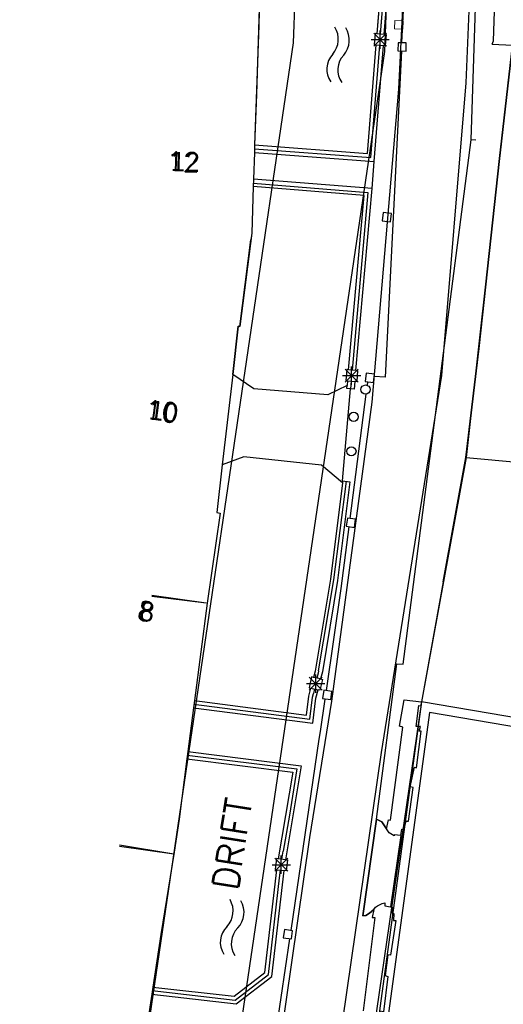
# Model space of a CAD drawing. Header units: millimetres. Extents: x 135944 to 142000, y 454200 to 456692.
# Tile 99 of 185: x 136909 to 136936, y 456273 to 456326. Entities that reach past the tile are written whole.
import ezdxf
from ezdxf.enums import TextEntityAlignment as Align

# ---------------------------------------------------------------- set-up
doc = ezdxf.new("R2010")
doc.units = ezdxf.units.MM
for name, color, linetype in [('TotaalGBKN2013_Bistad', 251, 'Continuous'), ('TotaalGBKN2013X$0$Contouren', 251, 'Continuous'), ('TotaalGBKN2013X$0$GBKN binnenstad 2009$0$OBJECTEN_', 251, 'Continuous'), ('TotaalGBKN2013X$0$GBKN binnenstad 2009$0$OBJECTEN__', 251, 'Continuous'), ('TotaalGBKN2013X$0$GBKN binnenstad 2009$0$OBJECTEN___', 251, 'Continuous'), ('TotaalGBKN2013X$0$GBKN binnenstad 2009$0$SEMANT_ SYMB_', 251, 'Continuous')]:
    doc.layers.add(name, color=color, linetype=linetype)
doc.layers.add('TotaalGBKN2013X$0$PSVPORTS', color=251, linetype='Continuous', plot=False)
doc.styles.add('TotaalGBKN2013X$0$GBKN binnenstad 2009$0$Standard', font='txt')
doc.styles.add('TotaalGBKN2013X$0$GBKN binnenstad 2009$0$TXT', font='txt.shx')

# ---------------------------------------------------------------- blocks, each defined once
blk = doc.blocks.new('TotaalGBKN2013X$0$GBKN binnenstad 2009$0$W')
at = {"layer": 'TotaalGBKN2013X$0$GBKN binnenstad 2009$0$OBJECTEN__', "linetype": 'Continuous', "lineweight": 0}
blk.add_lwpolyline([(-0.225, 0.225), (-0.225, -0.225), (0.225, -0.225), (0.225, 0.225), (-0.225, 0.225)], dxfattribs=at)
blk = doc.blocks.new('TotaalGBKN2013X$0$GBKN binnenstad 2009$0$DEC100')
at = {"layer": 'TotaalGBKN2013X$0$GBKN binnenstad 2009$0$OBJECTEN_', "linetype": 'Continuous', "lineweight": 0}
for p, q in [((-0.5, 0), (0.5, 0)), ((-0.354, -0.354), (0.354, 0.354)), ((0.354, -0.354), (-0.354, 0.354)), ((0, -0.5), (0, 0.5))]:
    blk.add_line(p, q, dxfattribs=at)
blk = doc.blocks.new('TotaalGBKN2013X$0$GBKN binnenstad 2009$0$DEC116')
at = {"layer": 'TotaalGBKN2013X$0$GBKN binnenstad 2009$0$SEMANT_ SYMB_', "color": 7, "linetype": 'Continuous', "lineweight": 0}
for centre, radius, start, end in [((-0.755, -0.678), 1.24, 53.1222, 126.8762), ((0.735, 1.221), 1.174, 230.5397, 310.3722), ((-0.752, -1.278), 1.24, 53.1222, 126.8762), ((0.738, 0.62), 1.174, 230.5397, 310.3722)]:
    blk.add_arc(centre, radius, start, end, dxfattribs=at)
blk = doc.blocks.new('TotaalGBKN2013X$0$GBKN binnenstad 2009$0$Q')
at = {"layer": 'TotaalGBKN2013X$0$GBKN binnenstad 2009$0$OBJECTEN___', "linetype": 'Continuous', "lineweight": 0}
blk.add_circle((0, 0), 0.25, dxfattribs=at)

msp = doc.modelspace()

# ---------------------------------------------------------------- linework, layer by layer
at = {"layer": 'TotaalGBKN2013_Bistad'}
for p, q in [((136933.801, 456319.791), (136934.924, 456354.093)), ((136933.801, 456319.791), (136934.924, 456354.093)), ((136930.023, 456325.106), (136931.171, 456348.101)), ((136930.023, 456325.106), (136931.171, 456348.101)), ((136922.307, 456329.294), (136922.069, 456322.271)), ((136922.307, 456329.294), (136922.069, 456322.271)), ((136922.307, 456329.294), (136922.197, 456326.041)), ((136928.856, 456325.572), (136929.163, 456329.433)), ((136928.856, 456325.572), (136929.163, 456329.433)), ((136929.056, 456325.554), (136929.375, 456329.631)), ((136929.056, 456325.554), (136929.375, 456329.631)), ((136929.056, 456325.554), (136929.375, 456329.631)), ((136928.947, 456329.235), (136928.657, 456325.59)), ((136928.947, 456329.235), (136928.657, 456325.59)), ((136922.197, 456326.041), (136921.976, 456319.516)), ((136928.479, 456324.917), (136929.187, 456325.625)), ((136929.187, 456324.917), (136928.479, 456325.625)), ((136928.479, 456324.917), (136929.187, 456325.625)), ((136929.187, 456324.917), (136928.479, 456325.625)), ((136928.562, 456325.598), (136928.508, 456324.999)), ((136928.562, 456325.598), (136928.508, 456324.999)), ((136928.657, 456325.59), (136928.562, 456325.598)), ((136928.657, 456325.59), (136928.562, 456325.598)), ((136929.056, 456325.554), (136928.657, 456325.59)), ((136929.056, 456325.554), (136928.657, 456325.59)), ((136929.056, 456325.554), (136928.657, 456325.59)), ((136928.833, 456324.771), (136928.833, 456325.771)), ((136928.833, 456324.771), (136928.833, 456325.771)), ((136929.056, 456325.554), (136929.159, 456325.545)), ((136929.056, 456325.554), (136929.159, 456325.545)), ((136929.159, 456325.545), (136929.106, 456324.947)), ((136929.159, 456325.545), (136929.106, 456324.947)), ((136928.136, 456319.043), (136928.609, 456324.99)), ((136928.136, 456319.043), (136928.609, 456324.99)), ((136928.32, 456318.829), (136928.809, 456324.973)), ((136928.32, 456318.829), (136928.809, 456324.973)), ((136928.333, 456325.271), (136929.333, 456325.271)), ((136928.333, 456325.271), (136929.333, 456325.271)), ((136928.503, 456318.614), (136929.008, 456324.956)), ((136928.503, 456318.614), (136929.008, 456324.956)), ((136928.503, 456318.614), (136929.008, 456324.956)), ((136928.508, 456324.999), (136928.609, 456324.99)), ((136928.508, 456324.999), (136928.609, 456324.99)), ((136928.609, 456324.99), (136929.008, 456324.956)), ((136928.609, 456324.99), (136929.008, 456324.956)), ((136928.609, 456324.99), (136929.008, 456324.956)), ((136929.106, 456324.947), (136929.008, 456324.956)), ((136929.106, 456324.947), (136929.008, 456324.956)), ((136929.812, 456325.101), (136929.798, 456324.651)), ((136929.812, 456325.101), (136929.798, 456324.651)), ((136930.262, 456325.087), (136929.812, 456325.101)), ((136930.262, 456325.087), (136929.812, 456325.101)), ((136930.248, 456324.637), (136930.262, 456325.087)), ((136930.248, 456324.637), (136930.262, 456325.087)), ((136934.951, 456325.021), (136936.062, 456324.97)), ((136936.065, 456324.997), (136935.346, 456318.768)), ((136936.065, 456324.997), (136935.346, 456318.768)), ((136929.999, 456324.632), (136929.111, 456306.821)), ((136929.999, 456324.632), (136929.111, 456306.821)), ((136929.798, 456324.651), (136930.248, 456324.637)), ((136929.798, 456324.651), (136930.248, 456324.637)), ((136922.069, 456322.271), (136921.976, 456319.516)), ((136922.069, 456322.271), (136921.976, 456319.516)), ((136930.091, 456291.151), (136933.801, 456319.791)), ((136930.091, 456291.151), (136933.801, 456319.791)), ((136934.051, 456319.783), (136933.801, 456319.791)), ((136934.051, 456319.783), (136933.801, 456319.791)), ((136921.963, 456319.109), (136921.915, 456317.65)), ((136921.963, 456319.109), (136921.915, 456317.65)), ((136921.963, 456319.109), (136921.915, 456317.65)), ((136921.976, 456319.516), (136921.963, 456319.109)), ((136921.976, 456319.516), (136921.963, 456319.109)), ((136921.976, 456319.516), (136921.963, 456319.109)), ((136921.963, 456319.109), (136928.503, 456318.614)), ((136921.963, 456319.109), (136928.503, 456318.614)), ((136921.963, 456319.109), (136928.503, 456318.614)), ((136921.969, 456319.302), (136928.32, 456318.829)), ((136921.969, 456319.302), (136928.32, 456318.829)), ((136921.976, 456319.516), (136928.136, 456319.043)), ((136921.976, 456319.516), (136928.136, 456319.043)), ((136928.387, 456317.127), (136928.503, 456318.614)), ((136928.387, 456317.127), (136928.503, 456318.614)), ((136928.387, 456317.127), (136928.503, 456318.614)), ((136935.346, 456318.768), (136934.216, 456308.395)), ((136935.346, 456318.768), (136934.216, 456308.395)), ((136921.9, 456317.425), (136928.156, 456316.924)), ((136921.9, 456317.425), (136928.156, 456316.924)), ((136921.9, 456317.425), (136928.156, 456316.924)), ((136921.915, 456317.65), (136921.902, 456317.25)), ((136921.915, 456317.65), (136921.902, 456317.25)), ((136921.915, 456317.65), (136921.902, 456317.25)), ((136928.387, 456317.127), (136921.915, 456317.65)), ((136928.387, 456317.127), (136921.915, 456317.65)), ((136928.387, 456317.127), (136921.915, 456317.65)), ((136921.902, 456317.25), (136921.817, 456314.688)), ((136921.902, 456317.25), (136921.817, 456314.688)), ((136927.96, 456316.76), (136921.902, 456317.25)), ((136927.96, 456316.76), (136921.902, 456317.25)), ((136928.156, 456316.924), (136927.3, 456307.212)), ((136928.156, 456316.924), (136927.3, 456307.212)), ((136928.156, 456316.924), (136927.3, 456307.212)), ((136927.502, 456307.194), (136928.387, 456317.127)), ((136927.502, 456307.194), (136928.387, 456317.127)), ((136927.502, 456307.194), (136928.387, 456317.127)), ((136927.102, 456307.229), (136927.96, 456316.76)), ((136927.102, 456307.229), (136927.96, 456316.76)), ((136929.004, 456315.818), (136928.949, 456315.371)), ((136929.004, 456315.818), (136928.949, 456315.371)), ((136929.451, 456315.763), (136929.004, 456315.818)), ((136929.451, 456315.763), (136929.004, 456315.818)), ((136928.949, 456315.371), (136929.396, 456315.316)), ((136928.949, 456315.371), (136929.396, 456315.316)), ((136929.396, 456315.316), (136929.451, 456315.763)), ((136929.396, 456315.316), (136929.451, 456315.763)), ((136921.817, 456314.688), (136921.162, 456309.601)), ((136921.817, 456314.688), (136921.162, 456309.601)), ((136921.08, 456309.613), (136920.778, 456306.98)), ((136921.08, 456309.613), (136920.778, 456306.98)), ((136921.162, 456309.601), (136921.08, 456309.613)), ((136921.162, 456309.601), (136921.08, 456309.613)), ((136934.216, 456308.395), (136933.516, 456302.44)), ((136934.216, 456308.395), (136933.516, 456302.44)), ((136926.922, 456306.558), (136927.63, 456307.266)), ((136927.63, 456306.558), (136926.922, 456307.266)), ((136926.922, 456306.558), (136927.63, 456307.266)), ((136927.63, 456306.558), (136926.922, 456307.266)), ((136927.004, 456307.237), (136926.954, 456306.64)), ((136927.004, 456307.237), (136926.954, 456306.64)), ((136927.102, 456307.229), (136927.004, 456307.237)), ((136927.102, 456307.229), (136927.004, 456307.237)), ((136927.502, 456307.194), (136927.102, 456307.229)), ((136927.502, 456307.194), (136927.102, 456307.229)), ((136927.502, 456307.194), (136927.102, 456307.229)), ((136927.276, 456306.412), (136927.276, 456307.412)), ((136927.276, 456306.412), (136927.276, 456307.412)), ((136927.502, 456307.194), (136927.601, 456307.186)), ((136927.502, 456307.194), (136927.601, 456307.186)), ((136920.778, 456306.98), (136920.21, 456302.038)), ((136920.778, 456306.98), (136920.21, 456302.038)), ((136920.778, 456306.98), (136920.21, 456302.038)), ((136921.939, 456306.186), (136920.778, 456306.98)), ((136921.939, 456306.186), (136920.778, 456306.98)), ((136926.776, 456306.912), (136927.776, 456306.912)), ((136926.776, 456306.912), (136927.776, 456306.912)), ((136927.601, 456307.186), (136927.55, 456306.588)), ((136927.601, 456307.186), (136927.55, 456306.588)), ((136928.074, 456307.04), (136928.019, 456306.593)), ((136928.074, 456307.04), (136928.019, 456306.593)), ((136928.521, 456306.985), (136928.074, 456307.04)), ((136928.521, 456306.985), (136928.074, 456307.04)), ((136928.466, 456306.538), (136928.521, 456306.985)), ((136928.466, 456306.538), (136928.521, 456306.985)), ((136929.111, 456306.821), (136928.502, 456306.871)), ((136929.111, 456306.821), (136928.502, 456306.871)), ((136925.974, 456305.867), (136921.939, 456306.186)), ((136925.974, 456305.867), (136921.939, 456306.186)), ((136927.024, 456306.365), (136925.974, 456305.867)), ((136927.024, 456306.365), (136925.974, 456305.867)), ((136926.783, 456301.171), (136927.221, 456306.186)), ((136926.783, 456301.171), (136927.221, 456306.186)), ((136926.783, 456301.171), (136927.221, 456306.186)), ((136926.954, 456306.64), (136927.047, 456306.632)), ((136926.954, 456306.64), (136927.047, 456306.632)), ((136927.01, 456306.205), (136927.024, 456306.365)), ((136927.01, 456306.205), (136927.024, 456306.365)), ((136927.221, 456306.186), (136927.01, 456306.205)), ((136927.221, 456306.186), (136927.01, 456306.205)), ((136927.047, 456306.632), (136927.024, 456306.365)), ((136927.047, 456306.632), (136927.024, 456306.365)), ((136927.047, 456306.632), (136927.024, 456306.365)), ((136927.047, 456306.632), (136927.447, 456306.597)), ((136927.047, 456306.632), (136927.447, 456306.597)), ((136927.047, 456306.632), (136927.447, 456306.597)), ((136927.247, 456306.614), (136927.21, 456306.187)), ((136927.247, 456306.614), (136927.21, 456306.187)), ((136927.247, 456306.614), (136927.21, 456306.187)), ((136927.409, 456306.169), (136927.221, 456306.186)), ((136927.409, 456306.169), (136927.221, 456306.186)), ((136927.447, 456306.597), (136927.409, 456306.169)), ((136927.447, 456306.597), (136927.409, 456306.169)), ((136927.55, 456306.588), (136927.447, 456306.597)), ((136927.55, 456306.588), (136927.447, 456306.597)), ((136928.019, 456306.593), (136928.466, 456306.538)), ((136928.019, 456306.593), (136928.466, 456306.538)), ((136928.135, 456306.37), (136928.161, 456306.571)), ((136928.135, 456306.37), (136928.161, 456306.571)), ((136927.202, 456299.111), (136928.074, 456305.896)), ((136927.202, 456299.111), (136928.074, 456305.896)), ((136921.386, 456302.476), (136920.21, 456302.038)), ((136921.386, 456302.476), (136920.21, 456302.038)), ((136925.63, 456302.016), (136921.386, 456302.476)), ((136925.63, 456302.016), (136921.386, 456302.476)), ((136932.279, 456295.636), (136933.516, 456302.44)), ((136932.279, 456295.636), (136933.516, 456302.44)), ((136933.525, 456302.439), (136936.516, 456302.171)), ((136933.525, 456302.439), (136936.516, 456302.171)), ((136920.21, 456302.038), (136919.914, 456299.436)), ((136920.21, 456302.038), (136919.914, 456299.436)), ((136926.772, 456301.054), (136925.63, 456302.016)), ((136926.772, 456301.054), (136925.63, 456302.016)), ((136926.772, 456301.054), (136926.111, 456295.783)), ((136926.772, 456301.054), (136926.111, 456295.783)), ((136926.309, 456295.754), (136926.985, 456301.148)), ((136926.309, 456295.754), (136926.985, 456301.148)), ((136927.182, 456301.108), (136926.507, 456295.725)), ((136927.182, 456301.108), (136926.507, 456295.725)), ((136926.783, 456301.171), (136926.772, 456301.054)), ((136926.783, 456301.171), (136926.772, 456301.054)), ((136926.783, 456301.171), (136926.772, 456301.054)), ((136926.783, 456301.171), (136927.182, 456301.108)), ((136926.783, 456301.171), (136927.182, 456301.108)), ((136920.089, 456299.39), (136919.384, 456294.479)), ((136920.089, 456299.39), (136919.384, 456294.479)), ((136919.914, 456299.436), (136920.089, 456299.39)), ((136919.914, 456299.436), (136920.089, 456299.39)), ((136927.04, 456299.129), (136926.977, 456298.684)), ((136927.04, 456299.129), (136926.977, 456298.684)), ((136927.485, 456299.066), (136927.04, 456299.129)), ((136927.485, 456299.066), (136927.04, 456299.129)), ((136926.703, 456295.283), (136927.142, 456298.652)), ((136926.703, 456295.283), (136927.142, 456298.652)), ((136926.977, 456298.684), (136927.422, 456298.621)), ((136926.977, 456298.684), (136927.422, 456298.621)), ((136927.422, 456298.621), (136927.485, 456299.066)), ((136927.422, 456298.621), (136927.485, 456299.066)), ((136926.111, 456295.783), (136925.276, 456290.761)), ((136926.111, 456295.783), (136925.276, 456290.761)), ((136925.471, 456290.774), (136926.309, 456295.754)), ((136925.471, 456290.774), (136926.309, 456295.754)), ((136926.507, 456295.725), (136925.677, 456290.734)), ((136926.507, 456295.725), (136925.677, 456290.734)), ((136932.279, 456295.636), (136931.095, 456289.085)), ((136932.279, 456295.636), (136931.095, 456289.085)), ((136932.279, 456295.636), (136931.095, 456289.085)), ((136919.334, 456294.478), (136916.356, 456294.837)), ((136919.334, 456294.478), (136916.356, 456294.837)), ((136919.334, 456294.479), (136916.363, 456294.893)), ((136925.896, 456289.704), (136926.703, 456295.283)), ((136925.896, 456289.704), (136926.703, 456295.283)), ((136919.384, 456294.479), (136918.69, 456289.156)), ((136919.384, 456294.479), (136918.69, 456289.156)), ((136919.384, 456294.479), (136918.69, 456289.156)), ((136928.641, 456282.673), (136929.741, 456291.161)), ((136928.641, 456282.673), (136929.741, 456291.161)), ((136929.741, 456291.161), (136930.091, 456291.151)), ((136929.741, 456291.161), (136930.091, 456291.151)), ((136925.276, 456290.761), (136925.192, 456290.422)), ((136925.276, 456290.761), (136925.192, 456290.422)), ((136925.317, 456289.586), (136925.317, 456290.586)), ((136925.317, 456289.586), (136925.317, 456290.586)), ((136925.443, 456290.651), (136925.38, 456290.38)), ((136925.443, 456290.651), (136925.38, 456290.38)), ((136925.443, 456290.651), (136925.38, 456290.38)), ((136925.471, 456290.774), (136925.443, 456290.651)), ((136925.471, 456290.774), (136925.443, 456290.651)), ((136925.471, 456290.774), (136925.443, 456290.651)), ((136925.677, 456290.734), (136925.581, 456290.335)), ((136925.677, 456290.734), (136925.581, 456290.335)), ((136924.817, 456290.086), (136925.817, 456290.086)), ((136924.817, 456290.086), (136925.817, 456290.086)), ((136925.091, 456290.445), (136924.961, 456289.86)), ((136925.091, 456290.445), (136924.961, 456289.86)), ((136924.963, 456289.732), (136925.671, 456290.44)), ((136925.671, 456289.732), (136924.963, 456290.44)), ((136924.963, 456289.732), (136925.671, 456290.44)), ((136925.671, 456289.732), (136924.963, 456290.44)), ((136925.192, 456290.422), (136925.091, 456290.445)), ((136925.192, 456290.422), (136925.091, 456290.445)), ((136925.581, 456290.335), (136925.192, 456290.422)), ((136925.581, 456290.335), (136925.192, 456290.422)), ((136925.581, 456290.335), (136925.192, 456290.422)), ((136925.676, 456290.314), (136925.545, 456289.728)), ((136925.676, 456290.314), (136925.545, 456289.728)), ((136925.581, 456290.335), (136925.676, 456290.314)), ((136925.581, 456290.335), (136925.676, 456290.314)), ((136924.937, 456289.392), (136925.048, 456289.84)), ((136924.937, 456289.392), (136925.048, 456289.84)), ((136924.961, 456289.86), (136925.048, 456289.84)), ((136924.961, 456289.86), (136925.048, 456289.84)), ((136925.048, 456289.84), (136925.439, 456289.752)), ((136925.048, 456289.84), (136925.439, 456289.752)), ((136925.048, 456289.84), (136925.439, 456289.752)), ((136925.142, 456289.344), (136925.187, 456289.54)), ((136925.142, 456289.344), (136925.187, 456289.54)), ((136925.142, 456289.344), (136925.187, 456289.54)), ((136925.246, 456289.796), (136925.187, 456289.54)), ((136925.246, 456289.796), (136925.187, 456289.54)), ((136925.246, 456289.796), (136925.187, 456289.54)), ((136925.327, 456289.289), (136925.439, 456289.752)), ((136925.327, 456289.289), (136925.439, 456289.752)), ((136925.545, 456289.728), (136925.439, 456289.752)), ((136925.545, 456289.728), (136925.439, 456289.752)), ((136925.75, 456289.723), (136925.687, 456289.278)), ((136925.75, 456289.723), (136925.687, 456289.278)), ((136926.195, 456289.66), (136925.75, 456289.723)), ((136926.195, 456289.66), (136925.75, 456289.723)), ((136926.132, 456289.215), (136926.195, 456289.66)), ((136926.132, 456289.215), (136926.195, 456289.66)), ((136918.69, 456289.156), (136918.638, 456288.759)), ((136918.69, 456289.156), (136918.638, 456288.759)), ((136918.69, 456289.156), (136918.638, 456288.759)), ((136918.654, 456288.959), (136924.984, 456288.141)), ((136918.654, 456288.959), (136924.984, 456288.141)), ((136918.69, 456289.156), (136924.804, 456288.365)), ((136918.69, 456289.156), (136924.804, 456288.365)), ((136924.804, 456288.365), (136924.937, 456289.392)), ((136924.804, 456288.365), (136924.937, 456289.392)), ((136924.984, 456288.141), (136925.142, 456289.344)), ((136924.984, 456288.141), (136925.142, 456289.344)), ((136925.149, 456287.917), (136925.327, 456289.289)), ((136925.149, 456287.917), (136925.327, 456289.289)), ((136925.571, 456287.474), (136925.829, 456289.238)), ((136925.571, 456287.474), (136925.829, 456289.238)), ((136925.687, 456289.278), (136926.132, 456289.215)), ((136925.687, 456289.278), (136926.132, 456289.215)), ((136929.892, 456287.759), (136930.144, 456289.198)), ((136929.892, 456287.759), (136930.144, 456289.198)), ((136930.144, 456289.198), (136931.095, 456289.085)), ((136930.144, 456289.198), (136931.095, 456289.085)), ((136931.079, 456288.86), (136931.095, 456289.085)), ((136931.079, 456288.86), (136931.095, 456289.085)), ((136918.638, 456288.759), (136918.328, 456286.377)), ((136918.638, 456288.759), (136918.328, 456286.377)), ((136918.638, 456288.759), (136918.328, 456286.377)), ((136918.638, 456288.759), (136925.149, 456287.917)), ((136918.638, 456288.759), (136925.149, 456287.917)), ((136930.792, 456287.743), (136930.937, 456288.893)), ((136930.792, 456287.743), (136930.937, 456288.893)), ((136930.937, 456288.893), (136931.079, 456288.86)), ((136930.937, 456288.893), (136931.079, 456288.86)), ((136925.509, 456287.049), (136925.571, 456287.474)), ((136925.509, 456287.049), (136925.571, 456287.474)), ((136929.403, 456282.616), (136930.077, 456287.708)), ((136929.403, 456282.616), (136930.077, 456287.708)), ((136930.077, 456287.708), (136929.892, 456287.759)), ((136930.077, 456287.708), (136929.892, 456287.759)), ((136931.032, 456287.742), (136930.792, 456287.743)), ((136931.032, 456287.742), (136930.792, 456287.743)), ((136930.821, 456285.482), (136931.08, 456287.486)), ((136930.821, 456285.482), (136931.08, 456287.486)), ((136930.96, 456287.492), (136931.032, 456287.742)), ((136930.96, 456287.492), (136931.032, 456287.742)), ((136931.08, 456287.486), (136930.96, 456287.492)), ((136931.08, 456287.486), (136930.96, 456287.492)), ((136923.967, 456276.6), (136925.509, 456287.049)), ((136923.967, 456276.6), (136925.509, 456287.049)), ((136918.328, 456286.377), (136918.276, 456285.98)), ((136918.328, 456286.377), (136918.276, 456285.98)), ((136918.328, 456286.377), (136918.276, 456285.98)), ((136918.328, 456286.377), (136924.517, 456285.596)), ((136918.328, 456286.377), (136924.517, 456285.596)), ((136918.276, 456285.98), (136917.846, 456282.681)), ((136918.276, 456285.98), (136917.846, 456282.681)), ((136918.276, 456285.98), (136924.055, 456285.251)), ((136918.276, 456285.98), (136924.055, 456285.251)), ((136918.296, 456286.179), (136924.286, 456285.423)), ((136918.296, 456286.179), (136924.286, 456285.423)), ((136924.055, 456285.251), (136923.257, 456280.512)), ((136924.055, 456285.251), (136923.257, 456280.512)), ((136924.517, 456285.596), (136923.654, 456280.462)), ((136924.517, 456285.596), (136923.654, 456280.462)), ((136924.286, 456285.423), (136923.871, 456282.901)), ((136924.286, 456285.423), (136923.871, 456282.901)), ((136930.472, 456284.45), (136930.702, 456285.523)), ((136930.472, 456284.45), (136930.702, 456285.523)), ((136930.702, 456285.523), (136930.821, 456285.482)), ((136930.702, 456285.523), (136930.821, 456285.482)), ((136930.377, 456282.56), (136930.641, 456284.403)), ((136930.377, 456282.56), (136930.641, 456284.403)), ((136930.641, 456284.403), (136930.472, 456284.45)), ((136930.641, 456284.403), (136930.472, 456284.45)), ((136917.846, 456282.681), (136917.576, 456280.871)), ((136917.846, 456282.681), (136917.576, 456280.871)), ((136923.871, 456282.901), (136923.531, 456280.924)), ((136923.871, 456282.901), (136923.531, 456280.924)), ((136928.641, 456282.673), (136927.879, 456277.39)), ((136928.641, 456282.673), (136927.879, 456277.39)), ((136928.924, 456282.526), (136928.641, 456282.673)), ((136928.924, 456282.526), (136928.641, 456282.673)), ((136929.172, 456282.143), (136928.924, 456282.526)), ((136929.172, 456282.143), (136928.924, 456282.526)), ((136929.172, 456282.143), (136929.288, 456282.647)), ((136929.172, 456282.143), (136929.288, 456282.647)), ((136929.288, 456282.647), (136929.403, 456282.616)), ((136929.288, 456282.647), (136929.403, 456282.616)), ((136930.151, 456282.122), (136930.258, 456282.571)), ((136930.151, 456282.122), (136930.258, 456282.571)), ((136930.258, 456282.571), (136930.377, 456282.56)), ((136930.258, 456282.571), (136930.377, 456282.56)), ((136929.318, 456281.923), (136929.172, 456282.143)), ((136929.318, 456281.923), (136929.172, 456282.143)), ((136929.594, 456281.766), (136929.318, 456281.923)), ((136929.594, 456281.766), (136929.318, 456281.923)), ((136929.971, 456281.79), (136930.021, 456282.128)), ((136929.971, 456281.79), (136930.021, 456282.128)), ((136930.021, 456282.128), (136930.151, 456282.122)), ((136930.021, 456282.128), (136930.151, 456282.122)), ((136929.971, 456281.79), (136929.396, 456277.893)), ((136929.971, 456281.79), (136929.396, 456277.893)), ((136929.971, 456281.79), (136929.396, 456277.893)), ((136929.604, 456281.824), (136929.594, 456281.766)), ((136929.604, 456281.824), (136929.594, 456281.766)), ((136929.971, 456281.79), (136929.604, 456281.824)), ((136929.971, 456281.79), (136929.604, 456281.824)), ((136917.56, 456280.76), (136914.59, 456281.18)), ((136917.56, 456280.76), (136914.59, 456281.18)), ((136917.56, 456280.764), (136914.6, 456281.25)), ((136917.576, 456280.871), (136916.851, 456276.383)), ((136917.576, 456280.871), (136916.851, 456276.383)), ((136923.457, 456280.487), (136923.531, 456280.924)), ((136923.457, 456280.487), (136923.531, 456280.924)), ((136923.457, 456280.487), (136923.531, 456280.924)), ((136923.074, 456279.833), (136923.782, 456280.541)), ((136923.782, 456279.833), (136923.074, 456280.541)), ((136923.074, 456279.833), (136923.782, 456280.541)), ((136923.782, 456279.833), (136923.074, 456280.541)), ((136923.169, 456280.523), (136923.093, 456279.928)), ((136923.169, 456280.523), (136923.093, 456279.928)), ((136923.257, 456280.512), (136923.169, 456280.523)), ((136923.257, 456280.512), (136923.169, 456280.523)), ((136923.654, 456280.462), (136923.257, 456280.512)), ((136923.654, 456280.462), (136923.257, 456280.512)), ((136923.654, 456280.462), (136923.257, 456280.512)), ((136923.428, 456279.687), (136923.428, 456280.687)), ((136923.428, 456279.687), (136923.428, 456280.687)), ((136923.654, 456280.462), (136923.766, 456280.448)), ((136923.654, 456280.462), (136923.766, 456280.448)), ((136923.766, 456280.448), (136923.689, 456279.852)), ((136923.766, 456280.448), (136923.689, 456279.852)), ((136922.535, 456274.298), (136923.193, 456279.915)), ((136922.535, 456274.298), (136923.193, 456279.915)), ((136922.913, 456274.085), (136923.589, 456279.865)), ((136922.913, 456274.085), (136923.589, 456279.865)), ((136922.928, 456280.187), (136923.928, 456280.187)), ((136922.928, 456280.187), (136923.928, 456280.187)), ((136923.093, 456279.928), (136923.193, 456279.915)), ((136923.093, 456279.928), (136923.193, 456279.915)), ((136923.193, 456279.915), (136923.589, 456279.865)), ((136923.193, 456279.915), (136923.589, 456279.865)), ((136923.193, 456279.915), (136923.589, 456279.865)), ((136923.335, 456279.465), (136923.39, 456279.89)), ((136923.335, 456279.465), (136923.39, 456279.89)), ((136923.335, 456279.465), (136923.39, 456279.89)), ((136923.689, 456279.852), (136923.589, 456279.865)), ((136923.689, 456279.852), (136923.589, 456279.865)), ((136922.724, 456274.191), (136923.335, 456279.465)), ((136922.724, 456274.191), (136923.335, 456279.465)), ((136928.257, 456277.54), (136928.481, 456277.739)), ((136928.257, 456277.54), (136928.481, 456277.739)), ((136928.481, 456277.739), (136928.393, 456277.306)), ((136928.481, 456277.739), (136928.393, 456277.306)), ((136928.481, 456277.739), (136928.587, 456277.873)), ((136928.481, 456277.739), (136928.587, 456277.873)), ((136928.587, 456277.873), (136928.683, 456277.947)), ((136928.587, 456277.873), (136928.683, 456277.947)), ((136928.683, 456277.947), (136928.943, 456278.075)), ((136928.683, 456277.947), (136928.943, 456278.075)), ((136928.943, 456278.075), (136929.094, 456278.104)), ((136928.943, 456278.075), (136929.094, 456278.104)), ((136929.094, 456278.104), (136929.094, 456277.937)), ((136929.094, 456278.104), (136929.094, 456277.937)), ((136929.094, 456277.937), (136929.396, 456277.893)), ((136929.094, 456277.937), (136929.396, 456277.893)), ((136929.396, 456277.893), (136929.495, 456277.86)), ((136929.396, 456277.893), (136929.495, 456277.86)), ((136929.495, 456277.86), (136929.488, 456277.544)), ((136929.495, 456277.86), (136929.488, 456277.544)), ((136927.879, 456277.39), (136928.052, 456277.408)), ((136927.879, 456277.39), (136928.052, 456277.408)), ((136928.533, 456277.3), (136927.902, 456272.197)), ((136928.533, 456277.3), (136927.902, 456272.197)), ((136928.052, 456277.408), (136928.257, 456277.54)), ((136928.052, 456277.408), (136928.257, 456277.54)), ((136928.393, 456277.306), (136928.533, 456277.3)), ((136928.393, 456277.306), (136928.533, 456277.3)), ((136929.687, 456277.148), (136929.403, 456275.24)), ((136929.687, 456277.148), (136929.403, 456275.24)), ((136929.488, 456277.544), (136929.583, 456277.524)), ((136929.488, 456277.544), (136929.583, 456277.524)), ((136929.583, 456277.524), (136929.562, 456277.139)), ((136929.583, 456277.524), (136929.562, 456277.139)), ((136929.562, 456277.139), (136929.687, 456277.148)), ((136929.562, 456277.139), (136929.687, 456277.148)), ((136923.6, 456276.645), (136923.537, 456276.2)), ((136923.6, 456276.645), (136923.537, 456276.2)), ((136924.045, 456276.582), (136923.6, 456276.645)), ((136924.045, 456276.582), (136923.6, 456276.645)), ((136923.982, 456276.137), (136924.045, 456276.582)), ((136923.982, 456276.137), (136924.045, 456276.582)), ((136916.851, 456276.383), (136916.418, 456273.496)), ((136916.851, 456276.383), (136916.418, 456273.496)), ((136922.694, 456267.9), (136923.899, 456276.137)), ((136922.694, 456267.9), (136923.899, 456276.137)), ((136923.537, 456276.2), (136923.982, 456276.137)), ((136923.537, 456276.2), (136923.982, 456276.137)), ((136929.258, 456275.256), (136929.113, 456274.131)), ((136929.258, 456275.256), (136929.113, 456274.131)), ((136929.403, 456275.24), (136929.258, 456275.256)), ((136929.403, 456275.24), (136929.258, 456275.256)), ((136920.854, 456272.999), (136922.535, 456274.298)), ((136920.854, 456272.999), (136922.535, 456274.298)), ((136920.912, 456272.791), (136922.724, 456274.191)), ((136920.912, 456272.791), (136922.724, 456274.191)), ((136920.97, 456272.583), (136922.913, 456274.085)), ((136920.97, 456272.583), (136922.913, 456274.085)), ((136929.243, 456274.085), (136929.012, 456272.145)), ((136929.243, 456274.085), (136929.012, 456272.145)), ((136929.113, 456274.131), (136929.243, 456274.085)), ((136929.113, 456274.131), (136929.243, 456274.085)), ((136916.418, 456273.496), (136916.36, 456273.106)), ((136916.418, 456273.496), (136916.36, 456273.106)), ((136916.418, 456273.496), (136916.36, 456273.106)), ((136916.381, 456273.306), (136920.912, 456272.791)), ((136916.381, 456273.306), (136920.912, 456272.791)), ((136916.418, 456273.496), (136920.854, 456272.999)), ((136916.418, 456273.496), (136920.854, 456272.999)), ((136916.36, 456273.106), (136915.991, 456270.643)), ((136916.36, 456273.106), (136915.991, 456270.643)), ((136916.36, 456273.106), (136915.991, 456270.643)), ((136916.36, 456273.106), (136920.97, 456272.583)), ((136916.36, 456273.106), (136920.97, 456272.583))]:
    msp.add_line(p, q, dxfattribs=at)
for points in [[(136916.35, 456200), (136916.985, 456203.198), (136921.644, 456232.843), (136924.928, 456257.057), (136926.799, 456271.699), (136928.912, 456286.325), (136932.208, 456306.917), (136933.533, 456322.908), (136934.009, 456334.291), (136934.302, 456345.68), (136934.388, 456353.129)], [(136913.152, 456200), (136913.158, 456200.014), (136913.312, 456200.511), (136913.774, 456203.361), (136917.929, 456229.888), (136919.572, 456240.819), (136921.426, 456254.566), (136923.036, 456268.146), (136924.987, 456281.681), (136926.196, 456289.115), (136928.401, 456305.454), (136929.853, 456322.562), (136930.43, 456334.33), (136930.665, 456345.717), (136930.598, 456349.98), (136930.579, 456350.454), (136930.481, 456350.918), (136930.306, 456351.358), (136930.06, 456351.763), (136930.037, 456351.794)], [(136934.951, 456325.021), (136935.021, 456325.208), (136935.564, 456341.311), (136935.681, 456341.31)], [(136922.307, 456329.294), (136928.947, 456329.235), (136928.657, 456325.59)], [(136928.856, 456325.572), (136929.163, 456329.433), (136922.343, 456329.494)], [(136928.657, 456325.59), (136928.562, 456325.598), (136928.508, 456324.999), (136928.609, 456324.99)], [(136929.056, 456325.554), (136929.159, 456325.545), (136929.106, 456324.947), (136929.008, 456324.956)], [(136921.969, 456319.302), (136928.32, 456318.829), (136928.809, 456324.973)], [(136921.976, 456319.516), (136928.136, 456319.043), (136928.609, 456324.99)], [(136932.279, 456295.636), (136933.516, 456302.44), (136934.216, 456308.395), (136935.346, 456318.768), (136936.062, 456324.97)], [(136921.902, 456317.25), (136921.817, 456314.688), (136921.77, 456314.323)], [(136927.102, 456307.229), (136927.96, 456316.76), (136921.902, 456317.25)], [(136920.778, 456306.98), (136921.08, 456309.613), (136921.162, 456309.601), (136921.77, 456314.323)], [(136927.102, 456307.229), (136927.004, 456307.237), (136926.954, 456306.64), (136927.047, 456306.632)], [(136927.502, 456307.194), (136927.601, 456307.186), (136927.55, 456306.588), (136927.447, 456306.597)], [(136927.024, 456306.365), (136925.974, 456305.867), (136921.939, 456306.186), (136920.778, 456306.98)], [(136927.221, 456306.186), (136927.01, 456306.205), (136927.024, 456306.365)], [(136927.447, 456306.597), (136927.409, 456306.169), (136927.221, 456306.186)], [(136926.772, 456301.054), (136925.63, 456302.016), (136921.386, 456302.476), (136920.21, 456302.038)], [(136920.21, 456302.038), (136919.914, 456299.436), (136920.089, 456299.39), (136919.384, 456294.479)], [(136926.772, 456301.054), (136926.111, 456295.783), (136925.276, 456290.761), (136925.192, 456290.422)], [(136925.471, 456290.774), (136926.309, 456295.754), (136926.985, 456301.148)], [(136926.783, 456301.171), (136927.182, 456301.108), (136926.507, 456295.725), (136925.677, 456290.734), (136925.581, 456290.335)], [(136925.192, 456290.422), (136925.091, 456290.445), (136924.961, 456289.86), (136925.048, 456289.84)], [(136925.581, 456290.335), (136925.676, 456290.314), (136925.545, 456289.728), (136925.439, 456289.752)], [(136918.638, 456288.759), (136925.149, 456287.917), (136925.327, 456289.289), (136925.439, 456289.752)], [(136918.69, 456289.156), (136924.804, 456288.365), (136924.937, 456289.392), (136925.048, 456289.84)], [(136918.654, 456288.959), (136924.984, 456288.141), (136925.142, 456289.344)], [(136929.172, 456282.143), (136929.288, 456282.647), (136929.403, 456282.616), (136930.077, 456287.708), (136929.892, 456287.759), (136930.144, 456289.198), (136931.095, 456289.085)], [(136929.971, 456281.79), (136930.021, 456282.128), (136930.151, 456282.122), (136930.258, 456282.571), (136930.377, 456282.56), (136930.641, 456284.403), (136930.472, 456284.45), (136930.702, 456285.523), (136930.821, 456285.482), (136931.08, 456287.486), (136930.96, 456287.492), (136931.032, 456287.742), (136930.792, 456287.743), (136930.937, 456288.893), (136931.079, 456288.86), (136931.095, 456289.085)], [(136918.328, 456286.377), (136924.517, 456285.596), (136923.654, 456280.462)], [(136918.276, 456285.98), (136917.846, 456282.681), (136917.559, 456280.764)], [(136918.276, 456285.98), (136924.055, 456285.251), (136923.257, 456280.512)], [(136918.296, 456286.179), (136924.286, 456285.423), (136923.871, 456282.901), (136923.531, 456280.924)], [(136928.481, 456277.739), (136928.257, 456277.54), (136928.052, 456277.408), (136927.879, 456277.39), (136928.641, 456282.673), (136928.924, 456282.526), (136929.172, 456282.143)], [(136929.971, 456281.79), (136929.604, 456281.824), (136929.594, 456281.766), (136929.318, 456281.923), (136929.172, 456282.143)], [(136917.559, 456280.764), (136916.851, 456276.383), (136916.418, 456273.496)], [(136923.257, 456280.512), (136923.169, 456280.523), (136923.093, 456279.928), (136923.193, 456279.915)], [(136923.654, 456280.462), (136923.766, 456280.448), (136923.689, 456279.852), (136923.589, 456279.865)], [(136916.36, 456273.106), (136920.97, 456272.583), (136922.913, 456274.085), (136923.589, 456279.865)], [(136916.418, 456273.496), (136920.854, 456272.999), (136922.535, 456274.298), (136923.193, 456279.915)], [(136916.381, 456273.306), (136920.912, 456272.791), (136922.724, 456274.191), (136923.335, 456279.465)], [(136928.481, 456277.739), (136928.393, 456277.306), (136928.533, 456277.3), (136927.902, 456272.197)], [(136929.396, 456277.893), (136929.495, 456277.86), (136929.488, 456277.544), (136929.583, 456277.524), (136929.562, 456277.139), (136929.687, 456277.148), (136929.403, 456275.24), (136929.258, 456275.256), (136929.113, 456274.131), (136929.243, 456274.085), (136929.012, 456272.145), (136928.822, 456272.181), (136928.772, 456271.805), (136928.539, 456271.841), (136928.408, 456270.725), (136928.601, 456270.7), (136928.586, 456270.598)], [(136928.481, 456277.739), (136928.587, 456277.873), (136928.683, 456277.947), (136928.943, 456278.075), (136929.094, 456278.104), (136929.094, 456277.937), (136929.396, 456277.893)]]:
    msp.add_lwpolyline(points, dxfattribs=at)
for centre in [(136928.03, 456306.15), (136928.03, 456306.15), (136927.381, 456304.66), (136927.381, 456304.66), (136927.263, 456302.777), (136927.263, 456302.777)]:
    msp.add_circle(centre, 0.25, dxfattribs=at)
for centre, radius, start, end in [((136925.308, 456325.286), 1.24, 318.8619, 32.616), ((136925.308, 456325.286), 1.24, 318.8619, 32.616), ((136925.907, 456325.244), 1.24, 318.8619, 32.616), ((136925.907, 456325.244), 1.24, 318.8619, 32.616), ((136927.091, 456323.659), 1.174, 136.2795, 216.112), ((136927.091, 456323.659), 1.174, 136.2795, 216.112), ((136927.69, 456323.617), 1.174, 136.2795, 216.112), ((136927.69, 456323.617), 1.174, 136.2795, 216.112), ((136919.561, 456277.654), 1.24, 316.4645, 30.2185), ((136919.561, 456277.654), 1.24, 316.4645, 30.2185), ((136920.157, 456277.587), 1.24, 316.4645, 30.2185), ((136920.157, 456277.587), 1.24, 316.4645, 30.2185), ((136921.273, 456275.954), 1.174, 133.882, 213.7145), ((136921.273, 456275.954), 1.174, 133.882, 213.7145), ((136921.87, 456275.887), 1.174, 133.882, 213.7145), ((136921.87, 456275.887), 1.174, 133.882, 213.7145)]:
    msp.add_arc(centre, radius, start, end, dxfattribs=at)
at = {"layer": 'TotaalGBKN2013X$0$Contouren'}
for p, q in [((136924.097, 456325.089), (136924.676, 456340.514)), ((136929.084, 456324.629), (136929.673, 456340.326)), ((136905.958, 456202.091), (136924.097, 456325.089)), ((136936.06, 456324.97), (136935.33, 456318.61)), ((136910.904, 456201.358), (136929.084, 456324.629)), ((136935.33, 456318.61), (136933.525, 456302.439)), ((136933.525, 456302.439), (136931.095, 456289.085)), ((136931.095, 456289.085), (136928.408, 456270.725))]:
    msp.add_line(p, q, dxfattribs=at)
at = {"layer": 'TotaalGBKN2013X$0$PSVPORTS'}
for points in [[(136928.581, 456270.599), (136940.422, 456268.443), (136941.742, 456276.746), (136946.342, 456275.995), (136944.994, 456267.644), (136959.253, 456264.908), (136962.48, 456283.75), (136931.095, 456289.085)], [(136929.141, 456271.005), (136940.008, 456269.027), (136941.327, 456277.32), (136946.915, 456276.408), (136945.565, 456268.044), (136958.846, 456265.495), (136961.903, 456283.341), (136931.521, 456288.505)]]:
    msp.add_lwpolyline(points, close=True, dxfattribs=at)

# ---------------------------------------------------------------- block references
at = {"layer": 'TotaalGBKN2013_Bistad'}
for name, p, rotation in [('TotaalGBKN2013X$0$GBKN binnenstad 2009$0$W', (136929.856, 456326.075), 87.3878790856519), ('TotaalGBKN2013X$0$GBKN binnenstad 2009$0$W', (136929.2, 456315.567), 82.9379596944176), ('TotaalGBKN2013X$0$GBKN binnenstad 2009$0$W', (136928.27, 456306.789), 82.9379596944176), ('TotaalGBKN2013X$0$GBKN binnenstad 2009$0$Q', (136927.381, 456304.66), 82.9379596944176), ('TotaalGBKN2013X$0$GBKN binnenstad 2009$0$Q', (136927.263, 456302.777), 82.9379596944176), ('TotaalGBKN2013X$0$GBKN binnenstad 2009$0$W', (136927.231, 456298.875), 81.93698498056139), ('TotaalGBKN2013X$0$GBKN binnenstad 2009$0$W', (136925.941, 456289.469), 81.93698498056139), ('TotaalGBKN2013X$0$GBKN binnenstad 2009$0$DEC116', (136920.743, 456276.759), 263.342394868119), ('TotaalGBKN2013X$0$GBKN binnenstad 2009$0$W', (136923.791, 456276.391), 81.93698498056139)]:
    msp.add_blockref(name, p, dxfattribs=dict(at, rotation=rotation))
at = {"layer": 'TotaalGBKN2013_Bistad', "xscale": 1.000001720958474, "yscale": 1.000001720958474, "rotation": 265.7397471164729}
msp.add_blockref('TotaalGBKN2013X$0$GBKN binnenstad 2009$0$DEC116', (136926.527, 456324.441), dxfattribs=at)
at = {"layer": 'TotaalGBKN2013_Bistad'}
for p in [(136928.833, 456325.271), (136927.276, 456306.912), (136925.317, 456290.086), (136923.428, 456280.187)]:
    msp.add_blockref('TotaalGBKN2013X$0$GBKN binnenstad 2009$0$DEC100', p, dxfattribs=at)

# ---------------------------------------------------------------- texts
for s, rotation, style, p in [('12', 358.0709, 'TotaalGBKN2013X$0$GBKN binnenstad 2009$0$TXT', (136918.973, 456318.566)), ('12', 358.0709, 'TotaalGBKN2013X$0$GBKN binnenstad 2009$0$Standard', (136918.973, 456318.566)), ('12', 358.0709, 'TotaalGBKN2013X$0$GBKN binnenstad 2009$0$Standard', (136918.973, 456318.566)), ('10', 352.4509, 'TotaalGBKN2013X$0$GBKN binnenstad 2009$0$TXT', (136917.79, 456304.846)), ('10', 352.4509, 'TotaalGBKN2013X$0$GBKN binnenstad 2009$0$Standard', (136917.79, 456304.846)), ('10', 352.4509, 'TotaalGBKN2013X$0$GBKN binnenstad 2009$0$Standard', (136917.79, 456304.846)), ('8', 352.0868, 'TotaalGBKN2013X$0$GBKN binnenstad 2009$0$TXT', (136916.49, 456293.965)), ('8', 352.0868, 'TotaalGBKN2013X$0$GBKN binnenstad 2009$0$Standard', (136916.49, 456293.965)), ('8', 352.0868, 'TotaalGBKN2013X$0$GBKN binnenstad 2009$0$Standard', (136916.49, 456293.965))]:
    msp.add_text(s, height=1.054, rotation=rotation, dxfattribs=dict(at, style=style)).set_placement(p, align=Align.MIDDLE_RIGHT)
at = {"layer": 'TotaalGBKN2013_Bistad', "style": 'TotaalGBKN2013X$0$GBKN binnenstad 2009$0$TXT'}
msp.add_text('DRIFT', height=1.4, rotation=80.9474, dxfattribs=at).set_placement((136921.441, 456281.231), align=Align.CENTER)

doc.saveas('drawing.dxf')
